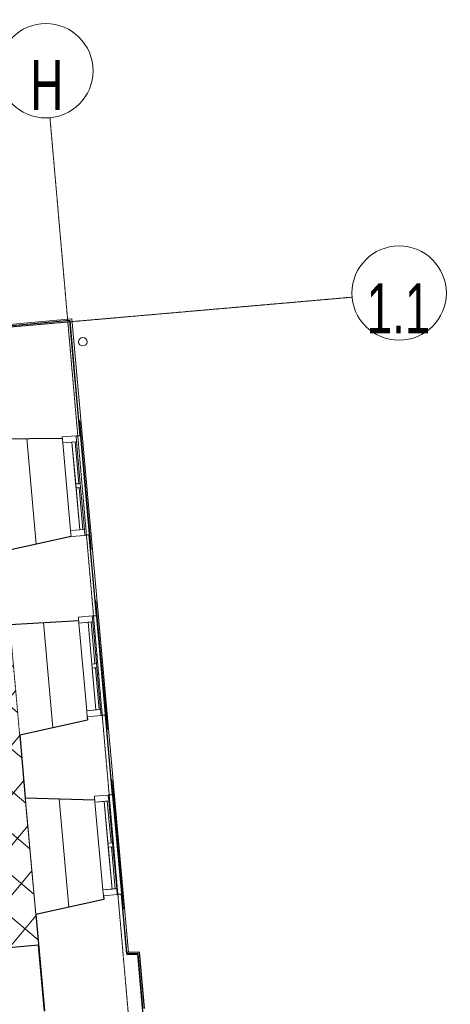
# Model space of a CAD drawing. Header units: millimetres. Extents: x 853417 to 929373, y -433185 to -369260.
# Tile 157 of 157: x 920058 to 926077, y -383041 to -369260. Entities that reach past the tile are written whole.
import ezdxf

# ---------------------------------------------------------------- set-up
doc = ezdxf.new("R2010")
doc.units = ezdxf.units.MM
doc.linetypes.add('Dash', pattern=[6.35, 3.175, -3.175])
doc.linetypes.add('Grid Line', pattern=[22.225, 12.7, -3.175, 3.175, -3.175])
for name, color, linetype, lineweight in [('KOKO-FLOR', 7, 'Continuous', 9), ('KOKO-FLOR-HDLN', 7, 'Dash', 9), ('KOKO-FLOR-PATT', 7, 'Continuous', 9), ('KOKO-GENM', 7, 'Continuous', 9), ('KOKO-GRID', 7, 'Continuous', 9), ('KOKO-GRID-IDEN', 7, 'Continuous', 9), ('KOKO-WALL', 7, 'Continuous', 9), ('KOKO_WALL', 7, 'Continuous', 9), ('KOKO_WINDOWS', 7, 'Continuous', 9)]:
    doc.layers.add(name, color=color, linetype=linetype, lineweight=lineweight)
doc.layers.add('KOKO_LINE', color=7, linetype='Continuous', lineweight=9, true_color=0x00a600)
doc.styles.add('Swis721 Cn BT', font='swissc.ttf', dxfattribs={"width": 0.8, "height": 700})

# ---------------------------------------------------------------- blocks, each defined once
blk = doc.blocks.new('Ol_olev välissein 21 - fassaadi ehiselemendid-2096201-1 korrus_SA_kunstihanke plaan')
at = {"layer": 'KOKO-WALL', "lineweight": 25}
for p, q in [((412115, 909198), (411327, 909155)), ((411327, 909155), (411327, 908976)), ((411352, 909132), (412116, 909173)), ((411352, 908978), (411352, 909132)), ((411327, 908976), (411352, 908978))]:
    blk.add_line(p, q, dxfattribs=at)
at = {"layer": 'KOKO_WALL'}
for p, q in [((411327, 909002), (402437, 908488)), ((411327, 909002), (402437, 908488)), ((410713, 908941), (411327, 908976)), ((410713, 908941), (411327, 908976)), ((408199, 908796), (408906, 908837)), ((408199, 908796), (408906, 908837)), ((405674, 908650), (406392, 908691)), ((405674, 908650), (406392, 908691)), ((402464, 908464), (403867, 908545)), ((402464, 908464), (403867, 908545)), ((402437, 908488), (402897, 900934)), ((402437, 908488), (402897, 900934))]:
    blk.add_line(p, q, dxfattribs=at)
blk = doc.blocks.new('Ol_olev välissein 5 - VS-02-2537239-1 korrus_SA_kunstihanke plaan')
at = {"layer": 'KOKO-WALL', "lineweight": 25}
for p, q in [((412997, 909221), (411346, 909131)), ((411346, 909131), (411346, 908977)), ((411346, 908977), (410508, 908929)), ((409111, 908848), (407995, 908783)), ((409114, 908788), (409111, 908848)), ((410508, 908929), (410512, 908869)), ((406597, 908702), (405469, 908637)), ((406600, 908643), (406597, 908702)), ((407995, 908783), (407998, 908723)), ((404071, 908556), (402459, 908463)), ((404075, 908497), (404071, 908556)), ((405469, 908637), (405473, 908577)), ((409116, 907628), (409175, 908597)), ((410523, 908675), (410573, 908678)), ((410573, 908678), (410753, 907723)), ((402459, 908463), (402607, 906028)), ((406688, 907488), (406662, 908452)), ((408009, 908530), (408059, 908533)), ((408059, 908533), (408239, 907577)), ((404080, 907337), (404101, 908304)), ((405484, 908384), (405664, 907428)), ((410753, 907723), (412101, 907801)), ((408239, 907577), (409116, 907628))]:
    blk.add_line(p, q, dxfattribs=at)
at = {"layer": 'KOKO_WALL'}
for p, q in [((410665, 908188), (409145, 908100)), ((408152, 908043), (406675, 907958)), ((405576, 907894), (404090, 907808))]:
    blk.add_line(p, q, dxfattribs=at)
blk = doc.blocks.new('Välisaken puit 5x4 - A-21a__proj-6591722-1 korrus_SA_kunstihanke plaan')
at = {"layer": 'KOKO_WINDOWS'}
for p, q in [((-616, 644), (-700, 644)), ((-700, 644), (-700, 450)), ((-616, 450), (-616, 644)), ((-616, 644), (-28, 644)), ((-28, 644), (-616, 644)), ((-616, 644), (-28, 644)), ((-28, 623), (-616, 623)), ((-616, 623), (-616, 579)), ((-616, 579), (-28, 579)), ((616, 579), (-616, 579)), ((-616, 579), (-616, 450)), ((28, 644), (-28, 644)), ((-28, 644), (-28, 579)), ((-28, 579), (-28, 623)), ((-28, 579), (28, 579)), ((28, 579), (28, 644)), ((28, 644), (616, 644)), ((616, 644), (28, 644)), ((28, 644), (616, 644)), ((616, 623), (28, 623)), ((28, 623), (28, 579)), ((28, 579), (616, 579)), ((700, 644), (616, 644)), ((616, 644), (616, 450)), ((616, 579), (616, 623)), ((616, 450), (616, 579)), ((700, 450), (700, 644)), ((-700, 450), (-616, 450)), ((-616, 450), (616, 450)), ((616, 450), (700, 450))]:
    blk.add_line(p, q, dxfattribs=at)
blk = doc.blocks.new('Välisaken puit 5x4 - A-21b__proj-6591723-1 korrus_SA_kunstihanke plaan')
at = {"layer": 'KOKO_WINDOWS'}
for p, q in [((-616, 644), (-700, 644)), ((-700, 644), (-700, 450)), ((-616, 450), (-616, 644)), ((-616, 644), (-28, 644)), ((-28, 644), (-616, 644)), ((-616, 644), (-28, 644)), ((-28, 623), (-616, 623)), ((-616, 623), (-616, 579)), ((-616, 579), (-28, 579)), ((616, 579), (-616, 579)), ((-616, 579), (-616, 450)), ((28, 644), (-28, 644)), ((-28, 644), (-28, 579)), ((-28, 579), (-28, 623)), ((-28, 579), (28, 579)), ((28, 579), (28, 644)), ((28, 644), (616, 644)), ((616, 644), (28, 644)), ((28, 644), (616, 644)), ((616, 623), (28, 623)), ((28, 623), (28, 579)), ((28, 579), (616, 579)), ((700, 644), (616, 644)), ((616, 644), (616, 450)), ((616, 579), (616, 623)), ((616, 450), (616, 579)), ((700, 450), (700, 644)), ((-700, 450), (-616, 450)), ((-616, 450), (616, 450)), ((616, 450), (700, 450))]:
    blk.add_line(p, q, dxfattribs=at)
blk = doc.blocks.new('Välisaken puit 5x4 - A-21a_olol-6591720-1 korrus_SA_kunstihanke plaan')
at = {"layer": 'KOKO_WINDOWS'}
for p, q in [((-616, 644), (-700, 644)), ((-700, 644), (-700, 450)), ((-616, 450), (-616, 644)), ((-616, 644), (-28, 644)), ((-28, 644), (-616, 644)), ((-616, 644), (-28, 644)), ((-28, 623), (-616, 623)), ((-616, 623), (-616, 579)), ((-616, 579), (-28, 579)), ((616, 579), (-616, 579)), ((-616, 579), (-616, 450)), ((28, 644), (-28, 644)), ((-28, 644), (-28, 579)), ((-28, 579), (-28, 623)), ((-28, 579), (28, 579)), ((28, 579), (28, 644)), ((28, 644), (616, 644)), ((616, 644), (28, 644)), ((28, 644), (616, 644)), ((616, 623), (28, 623)), ((28, 623), (28, 579)), ((28, 579), (616, 579)), ((700, 644), (616, 644)), ((616, 644), (616, 450)), ((616, 579), (616, 623)), ((616, 450), (616, 579)), ((700, 450), (700, 644)), ((-700, 450), (-616, 450)), ((-616, 450), (616, 450)), ((616, 450), (700, 450))]:
    blk.add_line(p, q, dxfattribs=at)
blk = doc.blocks.new('Ol_olev sisesein 23 - SS-01-3936557-1 korrus_SA_kunstihanke plaan')
at = {"layer": 'KOKO-WALL', "lineweight": 25}
for p, q in [((412112, 907801), (411185, 907748)), ((411185, 907748), (411254, 906461))]:
    blk.add_line(p, q, dxfattribs=at)
blk = doc.blocks.new('eeldatavad põrandakanalid - eeldatavad põrandakanalid-5062723-1 korrus_SA_kunstihanke plaan')
at = {"layer": 'KOKO-FLOR-HDLN'}
for p, q in [((409116, 907628), (410753, 907723)), ((406688, 907488), (408239, 907577))]:
    blk.add_line(p, q, dxfattribs=at)
blk = doc.blocks.new('Krohviriba_1 - 1370x1930mm-6212592-1 korrus_SA_kunstihanke plaan')
at = {"layer": 'KOKO-GENM'}
for p, q in [((-560, 440), (-780, 440)), ((-780, 440), (-780, 430)), ((-780, 430), (-560, 430)), ((-560, 430), (-560, 440)), ((-560, 440), (810, 440)), ((810, 430), (-560, 430)), ((1030, 440), (810, 440)), ((810, 440), (810, 430)), ((810, 430), (1030, 430)), ((1030, 430), (1030, 440))]:
    blk.add_line(p, q, dxfattribs=at)
blk = doc.blocks.new('Krohviriba_1 - 1370x1930mm-V135-1 korrus_SA_kunstihanke plaan')
at = {"layer": 'KOKO-GENM'}
for p, q in [((-560, 440), (-780, 440)), ((-780, 440), (-780, 430)), ((-780, 430), (-560, 430)), ((-560, 430), (-560, 440)), ((-560, 440), (810, 440)), ((810, 430), (-560, 430)), ((1030, 440), (810, 440)), ((810, 440), (810, 430)), ((810, 430), (1030, 430)), ((1030, 430), (1030, 440))]:
    blk.add_line(p, q, dxfattribs=at)
blk = doc.blocks.new('Krohviriba_1 - 1370x1930mm-V136-1 korrus_SA_kunstihanke plaan')
at = {"layer": 'KOKO-GENM'}
for p, q in [((-560, 440), (-780, 440)), ((-780, 440), (-780, 430)), ((-780, 430), (-560, 430)), ((-560, 430), (-560, 440)), ((-560, 440), (810, 440)), ((810, 430), (-560, 430)), ((1030, 440), (810, 440)), ((810, 440), (810, 430)), ((810, 430), (1030, 430)), ((1030, 430), (1030, 440))]:
    blk.add_line(p, q, dxfattribs=at)
blk = doc.blocks.new('Grid - Grid Head - Circle 3_5mm KOKO-1397402-1 korrus_SA_kunstihanke plaan')
at = {"layer": 'KOKO-GRID-IDEN'}
blk.add_circle((0, 0), 3.3, dxfattribs=at)

msp = doc.modelspace()

# ---------------------------------------------------------------- hatches: boundary and pattern name
at = {"layer": 'KOKO-FLOR-PATT', "true_color": 0x800000}
h = msp.add_hatch(dxfattribs=at)
h.set_pattern_fill('FP_63', color=16, style=0, pattern_type=2)
h.set_pattern_definition([(229.899, (917089.4, -380009.36), (344.21, -289.86), []), (319.899, (917089.4, -380009.36), (289.86, 344.21), [])])
h.paths.add_polyline_path([(914552, -377668), (914602, -377663), (914677, -378510), (914627, -378514), (914552, -377670)], flags=0)
h.paths.add_polyline_path([(914949, -382674), (920321, -382214), (919892, -377424), (917346, -377650), (917370, -377926), (916703, -377982), (916663, -377726), (915517, -377827), (915495, -377604), (915425, -377610), (915423, -377590), (915398, -377590), (915394, -377563), (914549, -377638), (914552, -377668), (914527, -377671), (914527, -377690), (914457, -377696), (914476, -377920), (913878, -377973), (913918, -378455), (913927, -378455), (913931, -378495), (913921, -378496), (913996, -379392), (914005, -379392), (914008, -379431), (913998, -379432), (914041, -379944), (914279, -379925), (914312, -380321), (914752, -380285), (914929, -382427)], flags=0)
h.paths.add_polyline_path([(916815, -380410), (916736, -379555), (917631, -379473), (917709, -380328), (916833, -380408)], flags=0)
h.paths.add_polyline_path([(918816, -379406), (918769, -378849), (918818, -378845), (918778, -378438), (919229, -378393), (919285, -378949), (919233, -378954), (919269, -379367)], flags=0)

# ---------------------------------------------------------------- linework, layer by layer
at = {"layer": 'KOKO-FLOR'}
msp.add_line((920283, -381783), (920136, -380149), dxfattribs=at)
at = {"layer": 'KOKO-GRID', "linetype": 'Grid Line'}
for p, q in [((924297, -414334), (920481, -370633)), ((903045, -375035), (924704, -373144))]:
    msp.add_line(p, q, dxfattribs=at)
at = {"layer": 'KOKO_LINE'}
msp.add_circle((920939, -373767), 60, dxfattribs=at)

# ---------------------------------------------------------------- block references
at = {"layer": 'KOKO-FLOR', "rotation": 271.815909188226}
msp.add_blockref('eeldatavad põrandakanalid - eeldatavad põrandakanalid-5062723-1 korrus_SA_kunstihanke plaan', (0, 0), dxfattribs=at)
at = {"layer": 'KOKO-GENM', "rotation": 275.1245862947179}
for name, p in [('Krohviriba_1 - 1370x1930mm-6212592-1 korrus_SA_kunstihanke plaan', (920528, -375689)), ('Krohviriba_1 - 1370x1930mm-V135-1 korrus_SA_kunstihanke plaan', (920754, -378209)), ('Krohviriba_1 - 1370x1930mm-V136-1 korrus_SA_kunstihanke plaan', (920979, -380716))]:
    msp.add_blockref(name, p, dxfattribs=at)
at = {"layer": 'KOKO-GRID-IDEN'}
for p, xscale, yscale, zscale, rotation in [((920423, -369975), 199.9999999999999, 199.9999999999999, 199.9999999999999, 4.991313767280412), ((925362, -373086), 199.9999999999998, 199.9999999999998, 199.9999999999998, 274.9913137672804)]:
    msp.add_blockref('Grid - Grid Head - Circle 3_5mm KOKO-1397402-1 korrus_SA_kunstihanke plaan', p, dxfattribs=dict(at, xscale=xscale, yscale=yscale, zscale=zscale, rotation=rotation))
at = {"layer": 'KOKO_WALL', "rotation": 271.815909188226}
for name in ['Ol_olev välissein 5 - VS-02-2537239-1 korrus_SA_kunstihanke plaan', 'Ol_olev välissein 21 - fassaadi ehiselemendid-2096201-1 korrus_SA_kunstihanke plaan', 'Ol_olev sisesein 23 - SS-01-3936557-1 korrus_SA_kunstihanke plaan']:
    msp.add_blockref(name, (0, 0), dxfattribs=at)
at = {"layer": 'KOKO_WINDOWS', "rotation": 275.1245862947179}
for name, p in [('Välisaken puit 5x4 - A-21b__proj-6591723-1 korrus_SA_kunstihanke plaan', (920266, -375838)), ('Välisaken puit 5x4 - A-21a__proj-6591722-1 korrus_SA_kunstihanke plaan', (920492, -378358)), ('Välisaken puit 5x4 - A-21a_olol-6591720-1 korrus_SA_kunstihanke plaan', (920717, -380866))]:
    msp.add_blockref(name, p, dxfattribs=at)

# ---------------------------------------------------------------- texts
at = {"layer": 'KOKO-GRID-IDEN', "char_height": 700, "attachment_point": 5, "line_spacing_factor": 0.956485, "style": 'Swis721 Cn BT'}
for s, insert, width in [('\\pt1920.002,3839.997,5759.999,7680.001,9600.003,11519.998,13440,15360.002,17279.997,19199.999,21120.001,23040.003,24959.998,26880,28800.002,30719.997,32639.999,34560.001,36480.003,38399.998,40320,42240.002,44159.997,46079.999,48000.001,49920.003,51839.998,53760,55680.002,57599.997,59519.999,61440.001;H', (920437, -370175), 433.6), ('\\pt1920.002,3839.997,5759.999,7680.001,9600.003,11519.998,13440,15360.002,17279.997,19199.999,21120.001,23040.003,24959.998,26880,28800.002,30719.997,32639.999,34560.001,36480.003,38399.998,40320,42240.002,44159.997,46079.999,48000.001,49920.003,51839.998,53760,55680.002,57599.997,59519.999,61440.001;1.1', (925353, -373302), 910.4)]:
    msp.add_mtext(s, dxfattribs=dict(at, insert=insert, width=width))

doc.saveas('drawing.dxf')
